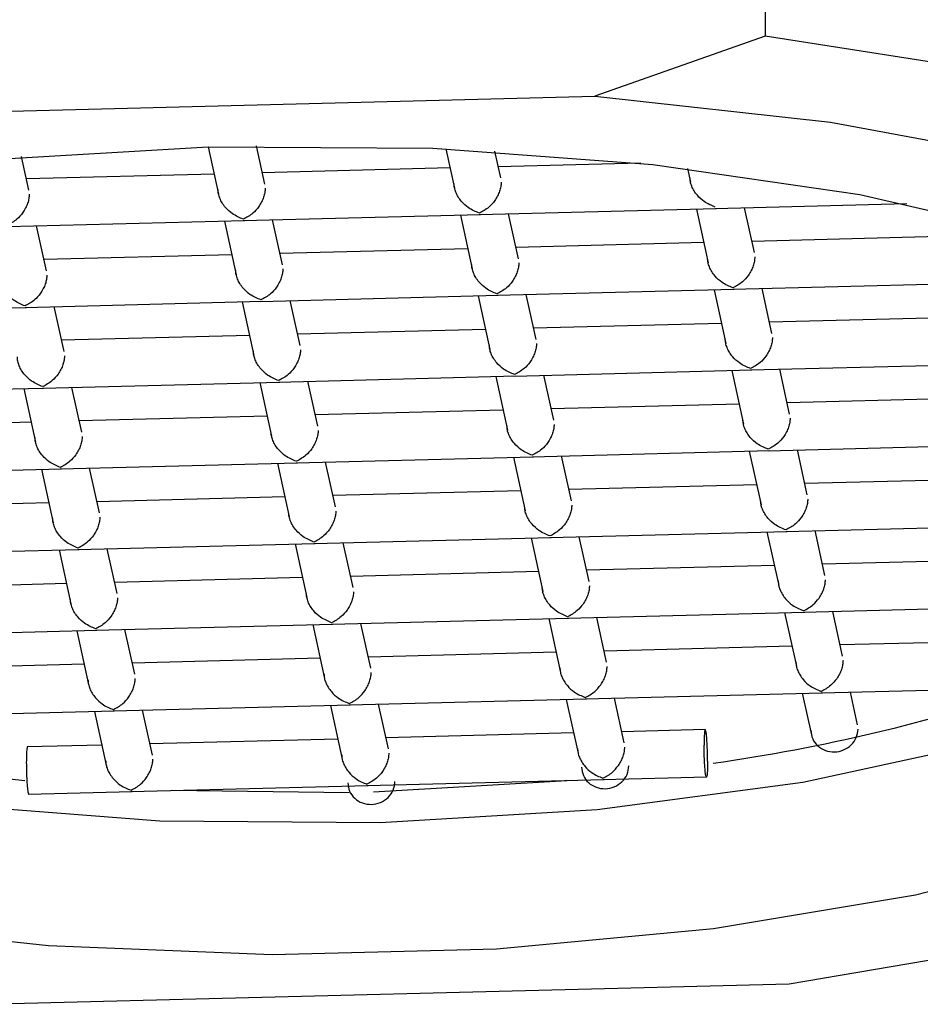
# Model space of a CAD drawing. Header units: millimetres. Extents: x 3984.045 to 3984.094, y 1748.268 to 1748.383.
# Tile 2 of 6: x 3984.06726 to 3984.07487, y 1748.3132 to 1748.32152. Entities that reach past the tile are written whole.
import ezdxf

# ---------------------------------------------------------------- set-up
doc = ezdxf.new("R2010")
doc.units = ezdxf.units.MM
doc.layers.add('SANINDUSA', color=3, linetype='Continuous')

msp = doc.modelspace()

# ---------------------------------------------------------------- linework, layer by layer
at = {"layer": 'SANINDUSA'}
for p, q in [((3984.073556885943, 1748.32372750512), (3984.073556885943, 1748.321378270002)), ((3984.073556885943, 1748.321378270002), (3984.072119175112, 1748.320871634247)), ((3984.06542967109, 1748.320700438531), (3984.072119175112, 1748.320871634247)), ((3984.068849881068, 1748.32044499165), (3984.068937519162, 1748.320044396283)), ((3984.069328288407, 1748.320129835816), (3984.069257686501, 1748.32045255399)), ((3984.070859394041, 1748.320427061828), (3984.070931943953, 1748.320095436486)), ((3984.071322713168, 1748.320180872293), (3984.071273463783, 1748.320405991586)), ((3984.067333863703, 1748.320078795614), (3984.067272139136, 1748.320360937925)), ((3984.072505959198, 1748.320306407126), (3984.071301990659, 1748.32027559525)), ((3984.070894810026, 1748.320265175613), (3984.069307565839, 1748.320224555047)), ((3984.072901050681, 1748.320262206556), (3984.072926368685, 1748.320146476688)), ((3984.068900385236, 1748.32021413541), (3984.067313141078, 1748.32017351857)), ((3984.071141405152, 1748.319871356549), (3984.073147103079, 1748.319922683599)), ((3984.072976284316, 1748.319918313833), (3984.073075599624, 1748.319464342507)), ((3984.073135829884, 1748.319922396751), (3984.074755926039, 1748.319963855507)), ((3984.073466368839, 1748.31954978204), (3984.073383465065, 1748.31992873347)), ((3984.067152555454, 1748.319769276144), (3984.069158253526, 1748.319820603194)), ((3984.068987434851, 1748.319816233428), (3984.069086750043, 1748.319362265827)), ((3984.069146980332, 1748.319820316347), (3984.07115267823, 1748.319871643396)), ((3984.069477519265, 1748.319447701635), (3984.06939461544, 1748.319826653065)), ((3984.070981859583, 1748.319867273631), (3984.071081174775, 1748.319413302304)), ((3984.07147194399, 1748.319498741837), (3984.071389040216, 1748.319877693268)), ((3984.067483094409, 1748.319396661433), (3984.067400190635, 1748.319775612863)), ((3984.073038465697, 1748.319634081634), (3984.071451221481, 1748.319593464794)), ((3984.075032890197, 1748.319685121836), (3984.073445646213, 1748.319644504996)), ((3984.071044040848, 1748.319583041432), (3984.06945679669, 1748.319542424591)), ((3984.069049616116, 1748.319532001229), (3984.067462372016, 1748.319491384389)), ((3984.071290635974, 1748.319189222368), (3984.073296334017, 1748.319240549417)), ((3984.073125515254, 1748.319236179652), (3984.073224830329, 1748.318782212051)), ((3984.073285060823, 1748.31924026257), (3984.075290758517, 1748.31929158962)), ((3984.073615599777, 1748.318867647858), (3984.07353269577, 1748.319246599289)), ((3984.067301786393, 1748.319087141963), (3984.069307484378, 1748.319138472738)), ((3984.069296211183, 1748.319138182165), (3984.071301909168, 1748.31918951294)), ((3984.069626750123, 1748.318765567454), (3984.069543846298, 1748.319144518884)), ((3984.071131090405, 1748.319185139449), (3984.071230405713, 1748.318731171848)), ((3984.071621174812, 1748.318816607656), (3984.071538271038, 1748.319195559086)), ((3984.065307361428, 1748.319036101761), (3984.067313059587, 1748.319087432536)), ((3984.067632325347, 1748.318714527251), (3984.067549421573, 1748.319093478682)), ((3984.069136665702, 1748.319134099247), (3984.069235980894, 1748.318680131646)), ((3984.075182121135, 1748.319002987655), (3984.073594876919, 1748.318962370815)), ((3984.07119327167, 1748.318900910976), (3984.069606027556, 1748.31886029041)), ((3984.073187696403, 1748.318951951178), (3984.071600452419, 1748.318911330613)), ((3984.069198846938, 1748.318849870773), (3984.067611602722, 1748.318809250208)), ((3984.071439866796, 1748.318507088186), (3984.073445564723, 1748.318558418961)), ((3984.073274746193, 1748.318554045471), (3984.073374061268, 1748.31810007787)), ((3984.073434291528, 1748.318558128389), (3984.075439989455, 1748.318609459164)), ((3984.073764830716, 1748.318185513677), (3984.073681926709, 1748.318564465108)), ((3984.069445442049, 1748.318456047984), (3984.07145113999, 1748.318507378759)), ((3984.071280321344, 1748.318503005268), (3984.071379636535, 1748.318049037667)), ((3984.071770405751, 1748.318134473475), (3984.071687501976, 1748.318513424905)), ((3984.065456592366, 1748.318353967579), (3984.067462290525, 1748.318405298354)), ((3984.067291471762, 1748.318400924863), (3984.067390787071, 1748.317946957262)), ((3984.067451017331, 1748.318405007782), (3984.069456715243, 1748.318456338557)), ((3984.067781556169, 1748.31803239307), (3984.067698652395, 1748.318411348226)), ((3984.069285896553, 1748.318451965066), (3984.069385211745, 1748.317997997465)), ((3984.069775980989, 1748.318083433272), (3984.069693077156, 1748.318462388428)), ((3984.075331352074, 1748.318320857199), (3984.073744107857, 1748.318280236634)), ((3984.073336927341, 1748.318269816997), (3984.071749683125, 1748.318229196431)), ((3984.069348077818, 1748.318167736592), (3984.06776083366, 1748.318127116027)), ((3984.071342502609, 1748.318218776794), (3984.069755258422, 1748.318178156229)), ((3984.067353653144, 1748.31811669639), (3984.065766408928, 1748.318076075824)), ((3984.073583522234, 1748.317875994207), (3984.075589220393, 1748.317927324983)), ((3984.069594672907, 1748.317773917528), (3984.071600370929, 1748.317825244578)), ((3984.071429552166, 1748.317820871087), (3984.071528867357, 1748.317366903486)), ((3984.071589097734, 1748.317824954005), (3984.073594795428, 1748.31787628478)), ((3984.071919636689, 1748.317452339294), (3984.071836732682, 1748.317831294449)), ((3984.073423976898, 1748.317871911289), (3984.073523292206, 1748.317417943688)), ((3984.073914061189, 1748.317503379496), (3984.073831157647, 1748.317882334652)), ((3984.065605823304, 1748.317671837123), (3984.067611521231, 1748.317723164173)), ((3984.067600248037, 1748.317722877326), (3984.069605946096, 1748.317774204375)), ((3984.067930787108, 1748.317350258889), (3984.067847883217, 1748.317729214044)), ((3984.069435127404, 1748.31776983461), (3984.069534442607, 1748.317315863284)), ((3984.06992521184, 1748.317401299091), (3984.069842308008, 1748.317780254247)), ((3984.067440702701, 1748.317718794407), (3984.067540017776, 1748.317264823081)), ((3984.075480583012, 1748.317638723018), (3984.073893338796, 1748.317598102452)), ((3984.07348615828, 1748.317587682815), (3984.071898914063, 1748.31754706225)), ((3984.069497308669, 1748.317485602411), (3984.067910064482, 1748.317444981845)), ((3984.071491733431, 1748.317536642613), (3984.069904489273, 1748.317496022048)), ((3984.06750288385, 1748.317434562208), (3984.065915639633, 1748.317393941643)), ((3984.073732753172, 1748.317193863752), (3984.075738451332, 1748.317245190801)), ((3984.069743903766, 1748.317091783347), (3984.071749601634, 1748.317143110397)), ((3984.071578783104, 1748.317138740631), (3984.071678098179, 1748.316684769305)), ((3984.07173832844, 1748.317142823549), (3984.073744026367, 1748.317194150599)), ((3984.072068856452, 1748.316770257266), (3984.07198596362, 1748.317149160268)), ((3984.073573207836, 1748.317189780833), (3984.073672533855, 1748.316735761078)), ((3984.074063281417, 1748.316821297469), (3984.073980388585, 1748.31720020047)), ((3984.067749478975, 1748.317040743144), (3984.06975517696, 1748.317092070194)), ((3984.06958435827, 1748.317087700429), (3984.069683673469, 1748.316633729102)), ((3984.070074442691, 1748.31671916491), (3984.069991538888, 1748.317098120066)), ((3984.065755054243, 1748.316989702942), (3984.067760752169, 1748.317041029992)), ((3984.067589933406, 1748.317036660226), (3984.067689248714, 1748.3165826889)), ((3984.06808001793, 1748.316668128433), (3984.067997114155, 1748.317047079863)), ((3984.073635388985, 1748.316905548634), (3984.072048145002, 1748.316864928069)), ((3984.07562981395, 1748.316956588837), (3984.074042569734, 1748.316915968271)), ((3984.071640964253, 1748.316854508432), (3984.070053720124, 1748.316813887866)), ((3984.067652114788, 1748.316752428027), (3984.066064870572, 1748.316711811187)), ((3984.069646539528, 1748.316803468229), (3984.06805929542, 1748.316762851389)), ((3984.073881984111, 1748.31651172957), (3984.07588768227, 1748.31656305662)), ((3984.071887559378, 1748.316460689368), (3984.073893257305, 1748.316512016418)), ((3984.073722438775, 1748.316507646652), (3984.073821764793, 1748.316053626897)), ((3984.074212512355, 1748.316139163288), (3984.074129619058, 1748.316518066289)), ((3984.067898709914, 1748.316358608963), (3984.069904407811, 1748.316409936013)), ((3984.069733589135, 1748.316405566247), (3984.069832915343, 1748.315951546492)), ((3984.069893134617, 1748.316409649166), (3984.071898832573, 1748.316460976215)), ((3984.070223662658, 1748.316037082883), (3984.07014076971, 1748.316415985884)), ((3984.07172801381, 1748.31645660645), (3984.071827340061, 1748.316002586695)), ((3984.07221808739, 1748.316088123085), (3984.072135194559, 1748.316467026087)), ((3984.065904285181, 1748.316307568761), (3984.067909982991, 1748.31635889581)), ((3984.067739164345, 1748.316354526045), (3984.067838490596, 1748.31590050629)), ((3984.068229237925, 1748.31598604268), (3984.068146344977, 1748.316364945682)), ((3984.073784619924, 1748.316223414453), (3984.072197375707, 1748.316182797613)), ((3984.075779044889, 1748.316274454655), (3984.074191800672, 1748.316233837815)), ((3984.071790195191, 1748.316172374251), (3984.070202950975, 1748.31613175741)), ((3984.06780134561, 1748.316070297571), (3984.06621410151, 1748.316029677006)), ((3984.069795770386, 1748.316121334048), (3984.068208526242, 1748.316080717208)), ((3984.072036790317, 1748.315778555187), (3984.074042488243, 1748.315829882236)), ((3984.073871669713, 1748.315825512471), (3984.073948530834, 1748.315474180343)), ((3984.074031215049, 1748.315829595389), (3984.076057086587, 1748.315881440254)), ((3984.074339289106, 1748.315559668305), (3984.074278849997, 1748.315835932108)), ((3984.068047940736, 1748.315676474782), (3984.070053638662, 1748.315727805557)), ((3984.069882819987, 1748.315723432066), (3984.069982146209, 1748.315269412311)), ((3984.070042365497, 1748.315727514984), (3984.072048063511, 1748.315778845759)), ((3984.07037289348, 1748.315354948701), (3984.07029000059, 1748.315733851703)), ((3984.071877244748, 1748.315774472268), (3984.071976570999, 1748.315320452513)), ((3984.072367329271, 1748.315405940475), (3984.072284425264, 1748.315784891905)), ((3984.066053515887, 1748.315625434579), (3984.06805921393, 1748.315676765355)), ((3984.067888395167, 1748.315672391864), (3984.067987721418, 1748.315218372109)), ((3984.068378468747, 1748.315303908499), (3984.068295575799, 1748.315682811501)), ((3984.07193942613, 1748.315490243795), (3984.070352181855, 1748.315449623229)), ((3984.073054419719, 1748.315518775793), (3984.072346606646, 1748.315500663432)), ((3984.069945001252, 1748.315439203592), (3984.068357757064, 1748.315398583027)), ((3984.067950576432, 1748.31538816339), (3984.067319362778, 1748.315372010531)), ((3984.070191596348, 1748.315045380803), (3984.072197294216, 1748.315096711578)), ((3984.07193063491, 1748.315089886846), (3984.070248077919, 1748.314989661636)), ((3984.072186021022, 1748.315096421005), (3984.073064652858, 1748.315118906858)), ((3984.067329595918, 1748.31497213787), (3984.068208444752, 1748.314994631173)), ((3984.068197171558, 1748.314994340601), (3984.070202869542, 1748.315045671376)), ((3984.070042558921, 1748.314985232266), (3984.068540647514, 1748.315003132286)), ((3984.070032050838, 1748.315041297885), (3984.070034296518, 1748.31503103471)), ((3984.073760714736, 1748.313368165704), (3984.067071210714, 1748.313196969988))]:
    msp.add_line(p, q, dxfattribs=at)
at = {"layer": 'SANINDUSA', "flags": 128}
for points in [[(3984.080772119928, 1748.316010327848), (3984.080777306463, 1748.316014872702), (3984.081372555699, 1748.316717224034), (3984.081593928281, 1748.317444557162), (3984.081434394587, 1748.318173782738), (3984.080899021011, 1748.318881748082), (3984.080004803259, 1748.319545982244), (3984.078780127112, 1748.320145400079), (3984.077263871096, 1748.320660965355), (3984.075504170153, 1748.321076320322), (3984.073556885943, 1748.321378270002)], [(3984.072119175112, 1748.320871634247), (3984.074109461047, 1748.320651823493), (3984.07595043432, 1748.320312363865), (3984.077581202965, 1748.319864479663), (3984.078947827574, 1748.319322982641), (3984.08000510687, 1748.31870578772), (3984.080718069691, 1748.318033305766), (3984.08106313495, 1748.317327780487), (3984.081028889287, 1748.316612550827), (3984.080616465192, 1748.315911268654), (3984.079839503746, 1748.315247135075), (3984.078723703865, 1748.314642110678), (3984.077305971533, 1748.314116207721), (3984.075633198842, 1748.313686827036), (3984.073760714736, 1748.313368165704)], [(3984.061039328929, 1748.318804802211), (3984.062173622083, 1748.319326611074), (3984.063576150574, 1748.319765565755), (3984.065196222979, 1748.320105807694), (3984.066975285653, 1748.320335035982), (3984.068849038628, 1748.320444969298)], [(3984.068849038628, 1748.320444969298), (3984.070749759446, 1748.320431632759), (3984.072608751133, 1748.320295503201), (3984.074358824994, 1748.320041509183), (3984.075936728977, 1748.319678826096), (3984.077285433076, 1748.319220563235), (3984.07835619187, 1748.318683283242), (3984.07911030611, 1748.318086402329), (3984.079520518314, 1748.317451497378), (3984.079572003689, 1748.316801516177), (3984.079262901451, 1748.316159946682), (3984.078604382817, 1748.315549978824), (3984.077620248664, 1748.314993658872), (3984.0763460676, 1748.314511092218), (3984.07482789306, 1748.31411972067), (3984.073120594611, 1748.313833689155), (3984.071285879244, 1748.313663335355), (3984.069390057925, 1748.3136148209), (3984.067501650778, 1748.31368989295), (3984.065688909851, 1748.313885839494), (3984.064017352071, 1748.314195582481), (3984.062547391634, 1748.314607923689), (3984.061332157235, 1748.315107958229)], [(3984.060103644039, 1748.318111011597), (3984.060121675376, 1748.317731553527), (3984.060441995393, 1748.317104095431), (3984.061114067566, 1748.316510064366), (3984.06211206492, 1748.315972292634), (3984.063397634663, 1748.315511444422), (3984.064921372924, 1748.315145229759), (3984.066624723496, 1748.314887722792), (3984.068442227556, 1748.314748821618), (3984.070304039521, 1748.314733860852)], [(3984.070304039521, 1748.314733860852), (3984.072138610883, 1748.314843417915), (3984.073875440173, 1748.315073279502), (3984.075447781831, 1748.315414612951), (3984.076795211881, 1748.31585430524), (3984.077865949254, 1748.316375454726), (3984.078618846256, 1748.316958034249), (3984.079024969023, 1748.31757965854), (3984.079086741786, 1748.318111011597)], [(3984.067300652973, 1748.315086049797), (3984.066754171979, 1748.315143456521), (3984.066296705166, 1748.315202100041)]]:
    msp.add_lwpolyline(points, dxfattribs=at)
at = {"layer": 'SANINDUSA'}
msp.add_arc((3984.070929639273, 1748.33057957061), 0.01550024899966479, 278.1157540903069, 288.4465592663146, dxfattribs=at)
for points, knots in [([(3984.071141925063, 1748.31988349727), (3984.071110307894, 1748.319896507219), (3984.071057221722, 1748.319918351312), (3984.070996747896, 1748.319972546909), (3984.07096268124, 1748.3200189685), (3984.070942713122, 1748.320058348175), (3984.070930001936, 1748.320097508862), (3984.07092835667, 1748.320122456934), (3984.070927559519, 1748.320134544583)], [0, 0, 0, 0, 0.3296971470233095, 0.5535713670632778, 0.6801644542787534, 0.7951099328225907, 0.9007282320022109, 0.9999999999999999, 0.9999999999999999, 0.9999999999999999, 0.9999999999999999]), ([(3984.071326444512, 1748.320144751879), (3984.071325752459, 1748.320132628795), (3984.071324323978, 1748.320107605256), (3984.071313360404, 1748.320067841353), (3984.071296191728, 1748.320027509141), (3984.071266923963, 1748.319979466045), (3984.071214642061, 1748.319922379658), (3984.071169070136, 1748.319898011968), (3984.071141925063, 1748.31988349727)], [0, 0, 0, 0, 0.0992508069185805, 0.204865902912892, 0.3198228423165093, 0.4464209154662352, 0.6702587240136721, 1, 1, 1, 1]), ([(3984.073136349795, 1748.319934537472), (3984.073104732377, 1748.319947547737), (3984.073051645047, 1748.319969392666), (3984.072991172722, 1748.320023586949), (3984.072957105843, 1748.320070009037), (3984.072937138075, 1748.320109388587), (3984.072924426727, 1748.320148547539), (3984.072922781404, 1748.320173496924), (3984.072921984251, 1748.320185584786)], [0, 0, 0, 0, 0.3296902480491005, 0.5535674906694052, 0.6801619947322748, 0.7951106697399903, 0.900732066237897, 1, 1, 1, 1]), ([(3984.06914750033, 1748.319832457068), (3984.069115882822, 1748.319845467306), (3984.069062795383, 1748.319867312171), (3984.069002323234, 1748.319921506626), (3984.068968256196, 1748.319967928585), (3984.068948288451, 1748.320007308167), (3984.06893557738, 1748.320046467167), (3984.068933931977, 1748.320071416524), (3984.068933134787, 1748.320083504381)], [0, 0, 0, 0, 0.3296905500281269, 0.5535675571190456, 0.6801622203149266, 0.7951108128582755, 0.9007320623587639, 1, 1, 1, 1]), ([(3984.069332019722, 1748.320093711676), (3984.069331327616, 1748.320081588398), (3984.069329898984, 1748.320056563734), (3984.069318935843, 1748.320016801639), (3984.069301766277, 1748.31997646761), (3984.069272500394, 1748.319928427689), (3984.069220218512, 1748.319871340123), (3984.06917464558, 1748.319846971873), (3984.06914750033, 1748.319832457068)], [0, 0, 0, 0, 0.09924706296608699, 0.2048640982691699, 0.3198222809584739, 0.4464277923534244, 0.6702679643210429, 0.9999999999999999, 0.9999999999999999, 0.9999999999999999, 0.9999999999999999]), ([(3984.067337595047, 1748.320042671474), (3984.067336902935, 1748.320030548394), (3984.067335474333, 1748.320005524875), (3984.067324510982, 1748.319965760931), (3984.067307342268, 1748.319925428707), (3984.067278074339, 1748.31987738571), (3984.067225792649, 1748.319820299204), (3984.067180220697, 1748.319795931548), (3984.067153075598, 1748.319781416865)], [0, 0, 0, 0, 0.0992508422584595, 0.2048658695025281, 0.3198228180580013, 0.4464210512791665, 0.6702586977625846, 1, 1, 1, 1]), ([(3984.073285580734, 1748.319252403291), (3984.073253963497, 1748.319265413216), (3984.073200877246, 1748.319287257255), (3984.073140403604, 1748.31934145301), (3984.073106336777, 1748.319387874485), (3984.073086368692, 1748.319427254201), (3984.073073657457, 1748.319466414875), (3984.073072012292, 1748.319491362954), (3984.07307121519, 1748.319503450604)], [0, 0, 0, 0, 0.3296973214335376, 0.5535712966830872, 0.6801645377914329, 0.7951099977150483, 0.9007282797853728, 0.9999999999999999, 0.9999999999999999, 0.9999999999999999, 0.9999999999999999]), ([(3984.073470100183, 1748.3195136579), (3984.073469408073, 1748.319501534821), (3984.073467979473, 1748.319476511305), (3984.073457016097, 1748.319436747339), (3984.073439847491, 1748.319396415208), (3984.073410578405, 1748.319348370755), (3984.073358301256, 1748.319291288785), (3984.073312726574, 1748.319266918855), (3984.073285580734, 1748.319252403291)], [0, 0, 0, 0, 0.09925117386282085, 0.2048665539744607, 0.3198238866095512, 0.4464225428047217, 0.6702703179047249, 1, 1, 1, 1]), ([(3984.069296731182, 1748.319150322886), (3984.069265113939, 1748.319163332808), (3984.069212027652, 1748.319185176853), (3984.069151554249, 1748.31923937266), (3984.069117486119, 1748.319285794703), (3984.069097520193, 1748.319325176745), (3984.069084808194, 1748.319364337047), (3984.069083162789, 1748.319389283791), (3984.069082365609, 1748.3194013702)], [0, 0, 0, 0, 0.3296974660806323, 0.5535718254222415, 0.6801649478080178, 0.7951191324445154, 0.9007375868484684, 1, 1, 1, 1]), ([(3984.069481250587, 1748.319411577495), (3984.069480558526, 1748.319399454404), (3984.069479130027, 1748.319374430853), (3984.069468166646, 1748.319334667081), (3984.069450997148, 1748.319294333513), (3984.069421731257, 1748.319246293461), (3984.069369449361, 1748.319189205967), (3984.06932387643, 1748.3191648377), (3984.069296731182, 1748.319150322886)], [0, 0, 0, 0, 0.09925146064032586, 0.2048672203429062, 0.3198249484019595, 0.4464299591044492, 0.6702692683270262, 1, 1, 1, 1]), ([(3984.071291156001, 1748.319201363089), (3984.071259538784, 1748.319214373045), (3984.071206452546, 1748.319236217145), (3984.071145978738, 1748.319290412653), (3984.071111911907, 1748.319336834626), (3984.071091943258, 1748.319376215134), (3984.071079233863, 1748.319415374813), (3984.071077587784, 1748.319440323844), (3984.071076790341, 1748.319452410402)], [0, 0, 0, 0, 0.3296979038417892, 0.553572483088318, 0.6801657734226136, 0.7951130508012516, 0.9007425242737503, 1, 1, 1, 1]), ([(3984.071475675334, 1748.319462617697), (3984.071474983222, 1748.319450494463), (3984.071473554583, 1748.319425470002), (3984.071462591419, 1748.319385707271), (3984.071445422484, 1748.319345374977), (3984.071416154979, 1748.319297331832), (3984.071363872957, 1748.319240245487), (3984.071318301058, 1748.31921587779), (3984.071291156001, 1748.319201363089)], [0, 0, 0, 0, 0.09924650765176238, 0.204862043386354, 0.3198196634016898, 0.4464182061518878, 0.6702571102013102, 1, 1, 1, 1]), ([(3984.067302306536, 1748.319099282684), (3984.067270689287, 1748.319112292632), (3984.067217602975, 1748.319134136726), (3984.067157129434, 1748.319188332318), (3984.067123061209, 1748.319234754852), (3984.067103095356, 1748.319274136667), (3984.067090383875, 1748.319313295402), (3984.067088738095, 1748.319338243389), (3984.06708794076, 1748.319350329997)], [0, 0, 0, 0, 0.3296980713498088, 0.5535729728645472, 0.680166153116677, 0.7951223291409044, 0.9007424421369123, 1, 1, 1, 1]), ([(3984.067486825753, 1748.319360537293), (3984.067486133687, 1748.319348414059), (3984.067484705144, 1748.319323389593), (3984.067473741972, 1748.319283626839), (3984.06745657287, 1748.319243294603), (3984.067427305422, 1748.319195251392), (3984.067375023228, 1748.319138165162), (3984.067329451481, 1748.319113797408), (3984.067302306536, 1748.319099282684)], [0, 0, 0, 0, 0.09924649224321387, 0.2048620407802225, 0.3198197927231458, 0.4464183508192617, 0.6702574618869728, 1, 1, 1, 1]), ([(3984.073434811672, 1748.31857026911), (3984.073403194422, 1748.318583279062), (3984.073350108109, 1748.318605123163), (3984.073289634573, 1748.318659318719), (3984.073255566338, 1748.318705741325), (3984.073235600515, 1748.318745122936), (3984.073222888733, 1748.318784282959), (3984.07322124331, 1748.318809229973), (3984.073220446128, 1748.318821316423)], [0, 0, 0, 0, 0.3296964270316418, 0.553570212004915, 0.6801627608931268, 0.7951183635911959, 0.9007379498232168, 1, 1, 1, 1]), ([(3984.073619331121, 1748.318831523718), (3984.073618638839, 1748.318819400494), (3984.073617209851, 1748.318794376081), (3984.073606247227, 1748.318754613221), (3984.073589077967, 1748.318714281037), (3984.073559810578, 1748.318666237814), (3984.073507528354, 1748.318609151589), (3984.073461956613, 1748.318584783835), (3984.073434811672, 1748.31857026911)], [0, 0, 0, 0, 0.09924660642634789, 0.204862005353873, 0.3198197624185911, 0.446418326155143, 0.6702574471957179, 1, 1, 1, 1]), ([(3984.069445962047, 1748.318468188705), (3984.069414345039, 1748.318481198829), (3984.069361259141, 1748.318503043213), (3984.069300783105, 1748.318557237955), (3984.069266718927, 1748.318603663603), (3984.069246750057, 1748.318643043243), (3984.069234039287, 1748.318682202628), (3984.069232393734, 1748.318707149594), (3984.069231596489, 1748.318719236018)], [0, 0, 0, 0, 0.3296966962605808, 0.5535705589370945, 0.6801710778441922, 0.795118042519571, 0.9007378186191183, 1, 1, 1, 1]), ([(3984.069630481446, 1748.318729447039), (3984.069629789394, 1748.318717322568), (3984.06962836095, 1748.318692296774), (3984.0696173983, 1748.318652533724), (3984.069600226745, 1748.318612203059), (3984.069570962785, 1748.318564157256), (3984.069518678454, 1748.318507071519), (3984.069473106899, 1748.318482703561), (3984.069445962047, 1748.318468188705)], [0, 0, 0, 0, 0.09925510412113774, 0.204869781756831, 0.3198174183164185, 0.446422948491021, 0.6702599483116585, 1, 1, 1, 1]), ([(3984.071440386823, 1748.318519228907), (3984.071408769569, 1748.318532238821), (3984.071355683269, 1748.318554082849), (3984.071295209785, 1748.318608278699), (3984.071261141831, 1748.318654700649), (3984.071241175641, 1748.318694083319), (3984.07122846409, 1748.318733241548), (3984.071226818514, 1748.318758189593), (3984.071226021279, 1748.318770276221)], [0, 0, 0, 0, 0.3296987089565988, 0.5535738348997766, 0.6801672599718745, 0.7951219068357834, 0.9007423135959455, 1, 1, 1, 1]), ([(3984.071624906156, 1748.318780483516), (3984.071624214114, 1748.318768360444), (3984.071622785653, 1748.318743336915), (3984.071611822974, 1748.318703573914), (3984.07159465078, 1748.318663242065), (3984.071565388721, 1748.318615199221), (3984.071513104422, 1748.318558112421), (3984.071467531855, 1748.318533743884), (3984.071440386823, 1748.318519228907)], [0, 0, 0, 0, 0.09925153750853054, 0.2048675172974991, 0.3198164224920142, 0.4464294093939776, 0.6702689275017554, 1, 1, 1, 1]), ([(3984.067451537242, 1748.318417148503), (3984.067419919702, 1748.318430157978), (3984.067366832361, 1748.318452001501), (3984.067306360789, 1748.318506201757), (3984.067272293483, 1748.31855262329), (3984.06725232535, 1748.318592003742), (3984.067239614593, 1748.31863116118), (3984.06723796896, 1748.318656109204), (3984.067237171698, 1748.318668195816)], [0, 0, 0, 0, 0.3296996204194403, 0.5535812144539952, 0.6801749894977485, 0.7951212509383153, 0.9007420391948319, 1, 1, 1, 1]), ([(3984.067636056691, 1748.318678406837), (3984.067635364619, 1748.318666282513), (3984.067633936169, 1748.318641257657), (3984.067622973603, 1748.318601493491), (3984.067605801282, 1748.318561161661), (3984.067576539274, 1748.31851311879), (3984.067524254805, 1748.318456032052), (3984.067478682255, 1748.318431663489), (3984.067451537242, 1748.318417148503)], [0, 0, 0, 0, 0.09926009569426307, 0.2048749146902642, 0.3198227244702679, 0.4464345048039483, 0.6702720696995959, 1, 1, 1, 1]), ([(3984.073584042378, 1748.317888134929), (3984.073552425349, 1748.317901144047), (3984.073499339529, 1748.317922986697), (3984.073438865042, 1748.317977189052), (3984.073404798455, 1748.318023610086), (3984.073384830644, 1748.318062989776), (3984.073372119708, 1748.318102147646), (3984.07337047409, 1748.318127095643), (3984.073369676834, 1748.318139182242)], [0, 0, 0, 0, 0.3297011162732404, 0.5535768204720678, 0.6801713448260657, 0.7951200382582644, 0.9007414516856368, 1, 1, 1, 1]), ([(3984.07376856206, 1748.318149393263), (3984.073767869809, 1748.318137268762), (3984.073766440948, 1748.318112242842), (3984.073755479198, 1748.318072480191), (3984.073738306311, 1748.31803214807), (3984.073709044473, 1748.317984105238), (3984.07365675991, 1748.317927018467), (3984.073611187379, 1748.317902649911), (3984.073584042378, 1748.317888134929)], [0, 0, 0, 0, 0.09925574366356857, 0.2048716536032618, 0.3198201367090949, 0.4464323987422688, 0.670270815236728, 1, 1, 1, 1]), ([(3984.071589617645, 1748.317837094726), (3984.071558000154, 1748.317850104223), (3984.071504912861, 1748.317871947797), (3984.07144444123, 1748.317926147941), (3984.071410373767, 1748.317972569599), (3984.071390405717, 1748.318011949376), (3984.071377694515, 1748.318051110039), (3984.071376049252, 1748.318076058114), (3984.071375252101, 1748.318088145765)], [0, 0, 0, 0, 0.3296951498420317, 0.5535740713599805, 0.6801663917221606, 0.7951111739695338, 0.9007288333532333, 0.9999999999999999, 0.9999999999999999, 0.9999999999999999, 0.9999999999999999]), ([(3984.071774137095, 1748.31809835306), (3984.071773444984, 1748.318086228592), (3984.071772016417, 1748.318061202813), (3984.071761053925, 1748.318021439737), (3984.07174388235, 1748.317981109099), (3984.071714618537, 1748.31793306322), (3984.071662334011, 1748.317875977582), (3984.071616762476, 1748.317851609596), (3984.071589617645, 1748.317837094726)], [0, 0, 0, 0, 0.09925513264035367, 0.2048697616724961, 0.319817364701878, 0.4464227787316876, 0.6702599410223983, 1, 1, 1, 1]), ([(3984.06760076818, 1748.317735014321), (3984.067569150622, 1748.317748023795), (3984.067516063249, 1748.317769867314), (3984.067455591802, 1748.317824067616), (3984.067421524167, 1748.317870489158), (3984.067401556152, 1748.317909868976), (3984.067388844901, 1748.317949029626), (3984.067387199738, 1748.317973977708), (3984.067386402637, 1748.31798606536)], [0, 0, 0, 0, 0.3296953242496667, 0.5535740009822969, 0.680166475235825, 0.7951112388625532, 0.9007288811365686, 0.9999999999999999, 0.9999999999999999, 0.9999999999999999, 0.9999999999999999]), ([(3984.067785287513, 1748.317996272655), (3984.067784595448, 1748.317984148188), (3984.067783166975, 1748.31795912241), (3984.06777220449, 1748.317919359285), (3984.067755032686, 1748.317879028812), (3984.067725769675, 1748.317830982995), (3984.067673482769, 1748.317773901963), (3984.067627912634, 1748.31774953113), (3984.06760076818, 1748.317735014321)], [0, 0, 0, 0, 0.09925534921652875, 0.2048702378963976, 0.3198182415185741, 0.4464239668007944, 0.6702551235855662, 1, 1, 1, 1]), ([(3984.069595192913, 1748.317786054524), (3984.069563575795, 1748.317799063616), (3984.069510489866, 1748.317820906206), (3984.06945001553, 1748.317875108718), (3984.069415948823, 1748.317921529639), (3984.069395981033, 1748.317960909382), (3984.069383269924, 1748.318000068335), (3984.069381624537, 1748.318025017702), (3984.069380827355, 1748.318037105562)], [0, 0, 0, 0, 0.3296983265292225, 0.55357169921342, 0.680165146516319, 0.79511269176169, 0.9007329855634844, 1, 1, 1, 1]), ([(3984.069779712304, 1748.318047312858), (3984.069779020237, 1748.318035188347), (3984.069777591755, 1748.318010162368), (3984.069766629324, 1748.317970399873), (3984.06974945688, 1748.31793006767), (3984.069720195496, 1748.317882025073), (3984.06966790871, 1748.31782494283), (3984.06962233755, 1748.317800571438), (3984.069595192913, 1748.317786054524)], [0, 0, 0, 0, 0.09925590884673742, 0.2048722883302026, 0.3198208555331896, 0.4464335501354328, 0.6702659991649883, 1, 1, 1, 1]), ([(3984.071738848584, 1748.31715496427), (3984.071707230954, 1748.317167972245), (3984.071654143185, 1748.317189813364), (3984.071593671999, 1748.317244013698), (3984.071559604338, 1748.317290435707), (3984.071539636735, 1748.317329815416), (3984.071526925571, 1748.317368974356), (3984.071525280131, 1748.317393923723), (3984.071524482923, 1748.317406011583)], [0, 0, 0, 0, 0.3296934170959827, 0.5535737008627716, 0.680166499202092, 0.7951134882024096, 0.9007333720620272, 0.9999999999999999, 0.9999999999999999, 0.9999999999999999, 0.9999999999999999]), ([(3984.071923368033, 1748.317416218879), (3984.071922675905, 1748.317404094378), (3984.071921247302, 1748.317379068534), (3984.0719102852, 1748.317339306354), (3984.071893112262, 1748.317298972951), (3984.07186385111, 1748.317250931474), (3984.071811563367, 1748.317193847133), (3984.071765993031, 1748.317169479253), (3984.071738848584, 1748.31715496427)], [0, 0, 0, 0, 0.09925544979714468, 0.2048704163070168, 0.3198154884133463, 0.4464277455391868, 0.6702588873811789, 0.9999999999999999, 0.9999999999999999, 0.9999999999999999, 0.9999999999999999]), ([(3984.073733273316, 1748.317206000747), (3984.073701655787, 1748.317219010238), (3984.073648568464, 1748.317240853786), (3984.073588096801, 1748.317295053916), (3984.073554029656, 1748.317341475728), (3984.073534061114, 1748.317380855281), (3984.073521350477, 1748.317420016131), (3984.073519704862, 1748.317444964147), (3984.073518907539, 1748.317457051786)], [0, 0, 0, 0, 0.329695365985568, 0.5535740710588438, 0.680166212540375, 0.7951112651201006, 0.9007287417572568, 1, 1, 1, 1]), ([(3984.073917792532, 1748.317467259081), (3984.073917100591, 1748.317455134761), (3984.073915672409, 1748.317430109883), (3984.073904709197, 1748.317390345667), (3984.073887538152, 1748.317350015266), (3984.073858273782, 1748.317301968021), (3984.073805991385, 1748.317244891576), (3984.073760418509, 1748.317220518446), (3984.073733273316, 1748.317206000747)], [0, 0, 0, 0, 0.09925996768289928, 0.2048748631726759, 0.3198223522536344, 0.4464279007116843, 0.6702683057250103, 1, 1, 1, 1]), ([(3984.067749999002, 1748.317052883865), (3984.06771838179, 1748.317065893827), (3984.06766529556, 1748.317087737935), (3984.067604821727, 1748.317141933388), (3984.067570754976, 1748.317188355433), (3984.067550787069, 1748.317227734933), (3984.067538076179, 1748.317266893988), (3984.067536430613, 1748.317291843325), (3984.067535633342, 1748.317303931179)], [0, 0, 0, 0, 0.3296979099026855, 0.5535724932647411, 0.680165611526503, 0.7951130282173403, 0.9007330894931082, 0.9999999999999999, 0.9999999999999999, 0.9999999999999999, 0.9999999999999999]), ([(3984.067934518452, 1748.317314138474), (3984.067933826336, 1748.317302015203), (3984.067932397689, 1748.317276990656), (3984.067921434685, 1748.317237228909), (3984.067904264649, 1748.31719689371), (3984.067874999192, 1748.317148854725), (3984.067822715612, 1748.31709176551), (3984.06777714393, 1748.317067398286), (3984.067749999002, 1748.317052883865)], [0, 0, 0, 0, 0.09924617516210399, 0.2048614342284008, 0.3198156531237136, 0.4464200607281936, 0.6702582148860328, 1, 1, 1, 1]), ([(3984.069744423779, 1748.317103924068), (3984.069712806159, 1748.31711693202), (3984.069659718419, 1748.317138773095), (3984.069599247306, 1748.317192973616), (3984.069565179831, 1748.317239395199), (3984.069545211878, 1748.31727877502), (3984.06953250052, 1748.317317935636), (3984.069530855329, 1748.317342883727), (3984.069530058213, 1748.317354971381)], [0, 0, 0, 0, 0.3296927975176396, 0.5535725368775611, 0.6801652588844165, 0.7951104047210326, 0.9007284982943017, 1, 1, 1, 1]), ([(3984.069928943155, 1748.317365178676), (3984.069928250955, 1748.317353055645), (3984.069926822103, 1748.31732803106), (3984.069915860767, 1748.317288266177), (3984.069898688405, 1748.317247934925), (3984.069869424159, 1748.317199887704), (3984.069817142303, 1748.317142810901), (3984.069771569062, 1748.317118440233), (3984.069744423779, 1748.317103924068)], [0, 0, 0, 0, 0.0992509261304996, 0.2048755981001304, 0.3198238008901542, 0.4464299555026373, 0.6702710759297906, 1, 1, 1, 1]), ([(3984.071888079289, 1748.316472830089), (3984.07185646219, 1748.316485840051), (3984.0718033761, 1748.31650768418), (3984.071742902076, 1748.31656187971), (3984.07170883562, 1748.316608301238), (3984.071688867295, 1748.31664768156), (3984.071676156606, 1748.316686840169), (3984.071674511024, 1748.316711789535), (3984.071673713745, 1748.316723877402)], [0, 0, 0, 0, 0.3296981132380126, 0.5535733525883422, 0.6801667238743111, 0.7951126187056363, 0.9007328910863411, 0.9999999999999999, 0.9999999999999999, 0.9999999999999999, 0.9999999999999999]), ([(3984.072072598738, 1748.316734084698), (3984.072071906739, 1748.316721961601), (3984.072070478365, 1748.316696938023), (3984.072059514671, 1748.316657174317), (3984.072042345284, 1748.316616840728), (3984.072013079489, 1748.316568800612), (3984.07196079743, 1748.316511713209), (3984.071915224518, 1748.316487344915), (3984.071888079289, 1748.316472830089)], [0, 0, 0, 0, 0.09925142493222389, 0.2048672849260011, 0.3198249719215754, 0.4464298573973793, 0.6702693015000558, 1, 1, 1, 1]), ([(3984.073668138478, 1748.316774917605), (3984.07366889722, 1748.316762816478), (3984.07367046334, 1748.316737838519), (3984.073683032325, 1748.316698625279), (3984.073703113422, 1748.316659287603), (3984.073737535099, 1748.31661300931), (3984.073796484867, 1748.316558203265), (3984.073850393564, 1748.316536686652), (3984.073882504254, 1748.316523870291)], [0, 0, 0, 0, 0.09925310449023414, 0.2048685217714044, 0.3198201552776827, 0.4464278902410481, 0.670265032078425, 1, 1, 1, 1]), ([(3984.073882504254, 1748.316523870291), (3984.073910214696, 1748.316538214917), (3984.073956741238, 1748.31656229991), (3984.074007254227, 1748.316619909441), (3984.074036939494, 1748.316667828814), (3984.07405424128, 1748.316708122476), (3984.074065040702, 1748.316747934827), (3984.074066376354, 1748.316772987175), (3984.074067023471, 1748.3167851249)], [0, 0, 0, 0, 0.3297017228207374, 0.5535776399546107, 0.6801762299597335, 0.795125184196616, 0.9007392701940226, 1, 1, 1, 1]), ([(3984.069893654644, 1748.316421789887), (3984.069862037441, 1748.31643479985), (3984.069808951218, 1748.316456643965), (3984.069748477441, 1748.316510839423), (3984.069714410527, 1748.316557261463), (3984.069694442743, 1748.316596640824), (3984.06968173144, 1748.316635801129), (3984.069680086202, 1748.316660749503), (3984.069679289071, 1748.3166728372)], [0, 0, 0, 0, 0.3296961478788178, 0.5535696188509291, 0.6801622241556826, 0.7951090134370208, 0.9007285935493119, 1, 1, 1, 1]), ([(3984.070078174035, 1748.316683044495), (3984.070077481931, 1748.316670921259), (3984.070076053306, 1748.316645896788), (3984.070065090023, 1748.316606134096), (3984.070047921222, 1748.316565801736), (3984.070018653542, 1748.316517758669), (3984.0699663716, 1748.316460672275), (3984.0699207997, 1748.316436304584), (3984.069893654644, 1748.316421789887)], [0, 0, 0, 0, 0.09924650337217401, 0.2048620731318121, 0.3198196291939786, 0.4464182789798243, 0.670257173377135, 1, 1, 1, 1]), ([(3984.067899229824, 1748.316370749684), (3984.067867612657, 1748.316383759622), (3984.067814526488, 1748.316405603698), (3984.067754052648, 1748.316459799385), (3984.067719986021, 1748.316506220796), (3984.06770001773, 1748.31654560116), (3984.067687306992, 1748.316584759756), (3984.06768566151, 1748.316609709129), (3984.067684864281, 1748.316621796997)], [0, 0, 0, 0, 0.3296982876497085, 0.5535732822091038, 0.6801668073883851, 0.7951126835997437, 0.9007329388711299, 1, 1, 1, 1]), ([(3984.068083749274, 1748.316632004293), (3984.068083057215, 1748.3166198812), (3984.06808162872, 1748.316594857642), (3984.068070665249, 1748.316555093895), (3984.068053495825, 1748.316514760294), (3984.068024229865, 1748.316466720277), (3984.067971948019, 1748.316409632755), (3984.067926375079, 1748.316385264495), (3984.067899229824, 1748.316370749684)], [0, 0, 0, 0, 0.0992514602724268, 0.2048672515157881, 0.3198249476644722, 0.4464299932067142, 0.6702692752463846, 1, 1, 1, 1]), ([(3984.073817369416, 1748.316092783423), (3984.073818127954, 1748.316080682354), (3984.073819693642, 1748.316055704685), (3984.073832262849, 1748.316016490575), (3984.073852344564, 1748.315977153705), (3984.073886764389, 1748.315930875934), (3984.073945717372, 1748.31587606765), (3984.07399962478, 1748.315854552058), (3984.074031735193, 1748.31584173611)], [0, 0, 0, 0, 0.09925384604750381, 0.2048686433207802, 0.3198218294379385, 0.4464299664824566, 0.6702612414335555, 1, 1, 1, 1]), ([(3984.074216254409, 1748.316102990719), (3984.074215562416, 1748.31609086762), (3984.074214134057, 1748.316065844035), (3984.074203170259, 1748.316026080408), (3984.074186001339, 1748.315985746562), (3984.07415673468, 1748.315937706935), (3984.074104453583, 1748.315880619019), (3984.074058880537, 1748.31585625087), (3984.074031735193, 1748.31584173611)], [0, 0, 0, 0, 0.09925146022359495, 0.2048673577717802, 0.3198248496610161, 0.4464303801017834, 0.6702691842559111, 1, 1, 1, 1]), ([(3984.069828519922, 1748.315990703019), (3984.069829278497, 1748.315978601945), (3984.069830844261, 1748.315953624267), (3984.069843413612, 1748.315914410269), (3984.069863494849, 1748.315875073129), (3984.069897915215, 1748.31582879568), (3984.069956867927, 1748.315773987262), (3984.070010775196, 1748.315752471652), (3984.070042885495, 1748.315739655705)], [0, 0, 0, 0, 0.09925393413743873, 0.2048688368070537, 0.3198217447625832, 0.4464303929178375, 0.6702617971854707, 1, 1, 1, 1]), ([(3984.070042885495, 1748.315739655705), (3984.070070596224, 1748.315754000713), (3984.070117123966, 1748.315778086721), (3984.070167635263, 1748.315835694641), (3984.07019732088, 1748.315883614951), (3984.070214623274, 1748.31592390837), (3984.070225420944, 1748.315963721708), (3984.07022675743, 1748.315988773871), (3984.070227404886, 1748.316000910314)], [0, 0, 0, 0, 0.3296919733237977, 0.5535698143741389, 0.6801696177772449, 0.7951225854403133, 0.9007477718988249, 1, 1, 1, 1]), ([(3984.071822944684, 1748.316041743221), (3984.071823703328, 1748.316029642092), (3984.071825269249, 1748.316004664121), (3984.071837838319, 1748.315965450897), (3984.071857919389, 1748.315926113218), (3984.071892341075, 1748.315879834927), (3984.071951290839, 1748.315825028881), (3984.072005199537, 1748.315803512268), (3984.072037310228, 1748.315790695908)], [0, 0, 0, 0, 0.09925304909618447, 0.204868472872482, 0.3198201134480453, 0.4464278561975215, 0.6702650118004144, 1, 1, 1, 1]), ([(3984.072037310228, 1748.315790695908), (3984.07206502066, 1748.315805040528), (3984.072111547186, 1748.315829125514), (3984.072162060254, 1748.315886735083), (3984.072191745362, 1748.31593465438), (3984.072209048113, 1748.315974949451), (3984.072219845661, 1748.316014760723), (3984.072221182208, 1748.316039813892), (3984.072221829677, 1748.316051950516)], [0, 0, 0, 0, 0.3297029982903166, 0.5535797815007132, 0.6801788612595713, 0.7951282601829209, 0.900753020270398, 0.9999999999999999, 0.9999999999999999, 0.9999999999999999, 0.9999999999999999]), ([(3984.067834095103, 1748.315939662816), (3984.067834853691, 1748.315927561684), (3984.067836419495, 1748.315902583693), (3984.067848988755, 1748.315863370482), (3984.067869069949, 1748.315824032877), (3984.067903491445, 1748.315777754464), (3984.0679624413, 1748.315722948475), (3984.068016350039, 1748.315701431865), (3984.068048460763, 1748.315688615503)], [0, 0, 0, 0, 0.09925299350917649, 0.2048684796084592, 0.3198202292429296, 0.4464277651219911, 0.670264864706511, 1, 1, 1, 1]), ([(3984.068048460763, 1748.315688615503), (3984.068076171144, 1748.315702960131), (3984.068122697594, 1748.315727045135), (3984.068173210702, 1748.315784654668), (3984.068202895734, 1748.315832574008), (3984.068220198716, 1748.315872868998), (3984.06823099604, 1748.31591268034), (3984.068232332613, 1748.315937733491), (3984.068232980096, 1748.315949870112)], [0, 0, 0, 0, 0.3297028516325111, 0.5535796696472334, 0.6801787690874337, 0.7951283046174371, 0.9007530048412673, 1, 1, 1, 1]), ([(3984.07307131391, 1748.315250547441), (3984.073071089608, 1748.315276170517), (3984.073070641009, 1748.315327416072), (3984.073067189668, 1748.315405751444), (3984.073062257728, 1748.315470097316), (3984.073056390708, 1748.315511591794), (3984.073050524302, 1748.3155237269), (3984.073045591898, 1748.315504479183), (3984.073042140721, 1748.315457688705), (3984.073041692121, 1748.315410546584), (3984.073041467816, 1748.315386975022)], [0, 0, 0, 0, 0.1250005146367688, 0.2499981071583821, 0.375003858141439, 0.499999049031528, 0.6249984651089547, 0.7499989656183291, 0.8749968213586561, 1, 1, 1, 1]), ([(3984.073944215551, 1748.315512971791), (3984.073947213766, 1748.315488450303), (3984.073953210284, 1748.315439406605), (3984.073999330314, 1748.315378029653), (3984.074065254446, 1748.315337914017), (3984.074143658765, 1748.31532524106), (3984.07422205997, 1748.315341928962), (3984.074287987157, 1748.315385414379), (3984.074334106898, 1748.315449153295), (3984.074340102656, 1748.315498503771), (3984.074343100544, 1748.315523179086)], [0, 0, 0, 0, 0.1249975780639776, 0.2499988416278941, 0.3750006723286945, 0.5000000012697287, 0.6250000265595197, 0.7499966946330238, 0.8749979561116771, 1, 1, 1, 1]), ([(3984.067322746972, 1748.315370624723), (3984.067322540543, 1748.315371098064), (3984.067320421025, 1748.315375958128), (3984.067317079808, 1748.315355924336), (3984.067313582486, 1748.315311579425), (3984.067313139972, 1748.315264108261), (3984.067312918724, 1748.315240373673)], [0, 0, 0, 0, 0.03471683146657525, 0.3564575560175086, 0.6782422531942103, 1, 1, 1, 1]), ([(3984.069977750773, 1748.315308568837), (3984.069978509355, 1748.315296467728), (3984.069980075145, 1748.315271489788), (3984.069992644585, 1748.315232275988), (3984.070012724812, 1748.315192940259), (3984.070047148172, 1748.315146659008), (3984.070106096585, 1748.315091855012), (3984.070160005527, 1748.31507033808), (3984.070192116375, 1748.315057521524)], [0, 0, 0, 0, 0.0992532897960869, 0.204869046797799, 0.319822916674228, 0.4464261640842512, 0.6702638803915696, 0.9999999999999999, 0.9999999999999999, 0.9999999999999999, 0.9999999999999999]), ([(3984.070376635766, 1748.315318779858), (3984.070375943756, 1748.315306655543), (3984.070374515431, 1748.315281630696), (3984.070363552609, 1748.315241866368), (3984.070346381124, 1748.315201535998), (3984.070317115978, 1748.315153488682), (3984.07026483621, 1748.315096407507), (3984.070219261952, 1748.315072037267), (3984.070192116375, 1748.315057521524)], [0, 0, 0, 0, 0.09925975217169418, 0.2048742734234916, 0.3198217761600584, 0.4464271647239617, 0.6702732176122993, 1, 1, 1, 1]), ([(3984.071972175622, 1748.31535960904), (3984.071972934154, 1748.315347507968), (3984.071974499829, 1748.315322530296), (3984.07198706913, 1748.315283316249), (3984.072007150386, 1748.31524397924), (3984.072041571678, 1748.31519770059), (3984.072100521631, 1748.315142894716), (3984.072154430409, 1748.315121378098), (3984.072186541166, 1748.315108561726)], [0, 0, 0, 0, 0.09925310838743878, 0.2048671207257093, 0.3198191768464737, 0.446426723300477, 0.6702641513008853, 0.9999999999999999, 0.9999999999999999, 0.9999999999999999, 0.9999999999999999]), ([(3984.072186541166, 1748.315108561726), (3984.072214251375, 1748.315122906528), (3984.072260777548, 1748.315146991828), (3984.072311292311, 1748.315204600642), (3984.072340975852, 1748.315252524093), (3984.072358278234, 1748.315292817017), (3984.072369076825, 1748.315332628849), (3984.072370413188, 1748.315357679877), (3984.072371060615, 1748.315369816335)], [0, 0, 0, 0, 0.3297006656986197, 0.5535761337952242, 0.6801827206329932, 0.7951343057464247, 0.900748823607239, 1, 1, 1, 1]), ([(3984.07307131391, 1748.315250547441), (3984.07307108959, 1748.315226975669), (3984.073070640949, 1748.315179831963), (3984.073067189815, 1748.315133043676), (3984.073062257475, 1748.315113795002), (3984.073056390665, 1748.315125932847), (3984.073050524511, 1748.315167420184), (3984.073045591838, 1748.315231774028), (3984.073042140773, 1748.315310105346), (3984.073041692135, 1748.315361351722), (3984.073041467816, 1748.315386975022)], [0, 0, 0, 0, 0.1249976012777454, 0.2499960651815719, 0.3749971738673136, 0.4999971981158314, 0.6250031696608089, 0.7500024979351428, 0.8750006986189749, 1, 1, 1, 1]), ([(3984.067312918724, 1748.315240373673), (3984.067313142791, 1748.315214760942), (3984.067313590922, 1748.3151635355), (3984.067317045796, 1748.315085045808), (3984.067321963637, 1748.315021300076), (3984.067327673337, 1748.314979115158), (3984.067331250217, 1748.314975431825), (3984.067332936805, 1748.314973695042)], [0, 0, 0, 0, 0.204409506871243, 0.4088188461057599, 0.6132254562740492, 0.817626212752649, 1, 1, 1, 1]), ([(3984.067983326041, 1748.315257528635), (3984.067984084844, 1748.315245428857), (3984.067985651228, 1748.315220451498), (3984.067998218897, 1748.315181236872), (3984.068018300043, 1748.315141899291), (3984.068052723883, 1748.315095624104), (3984.068111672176, 1748.315040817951), (3984.068165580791, 1748.315019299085), (3984.068197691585, 1748.315006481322)], [0, 0, 0, 0, 0.09924415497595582, 0.2048679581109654, 0.3198205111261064, 0.4464209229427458, 0.67025931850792, 1, 1, 1, 1]), ([(3984.068197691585, 1748.315006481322), (3984.068225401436, 1748.315020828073), (3984.068271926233, 1748.315044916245), (3984.068322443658, 1748.315102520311), (3984.068352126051, 1748.315150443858), (3984.06836942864, 1748.315190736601), (3984.068380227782, 1748.315230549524), (3984.068381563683, 1748.315255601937), (3984.068382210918, 1748.315267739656)], [0, 0, 0, 0, 0.3297025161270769, 0.5535699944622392, 0.6801753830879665, 0.7951262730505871, 0.9007401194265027, 0.9999999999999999, 0.9999999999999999, 0.9999999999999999, 0.9999999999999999]), ([(3984.072006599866, 1748.315202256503), (3984.072009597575, 1748.315177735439), (3984.072015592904, 1748.315128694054), (3984.072061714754, 1748.315067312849), (3984.072127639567, 1748.315027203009), (3984.072206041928, 1748.315014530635), (3984.072284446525, 1748.315031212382), (3984.072350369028, 1748.31507470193), (3984.072396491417, 1748.315138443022), (3984.072402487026, 1748.315187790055), (3984.072405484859, 1748.315212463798)], [0, 0, 0, 0, 0.1250020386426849, 0.2500002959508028, 0.3749989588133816, 0.4999990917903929, 0.6249983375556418, 0.7500005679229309, 0.8749991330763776, 1, 1, 1, 1]), ([(3984.070029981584, 1748.315069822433), (3984.070032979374, 1748.315045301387), (3984.070038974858, 1748.314996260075), (3984.070085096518, 1748.314934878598), (3984.070151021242, 1748.314894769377), (3984.070229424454, 1748.314882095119), (3984.070307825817, 1748.314898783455), (3984.070373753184, 1748.314942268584), (3984.07041987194, 1748.315006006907), (3984.070425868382, 1748.315055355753), (3984.070428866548, 1748.315080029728)], [0, 0, 0, 0, 0.1250026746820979, 0.2500013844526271, 0.3750007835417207, 0.5000012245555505, 0.6250023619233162, 0.7500002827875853, 0.8750024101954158, 1, 1, 1, 1])]:
    msp.add_open_spline(points, degree=3, knots=knots, dxfattribs=at)

doc.saveas('drawing.dxf')
